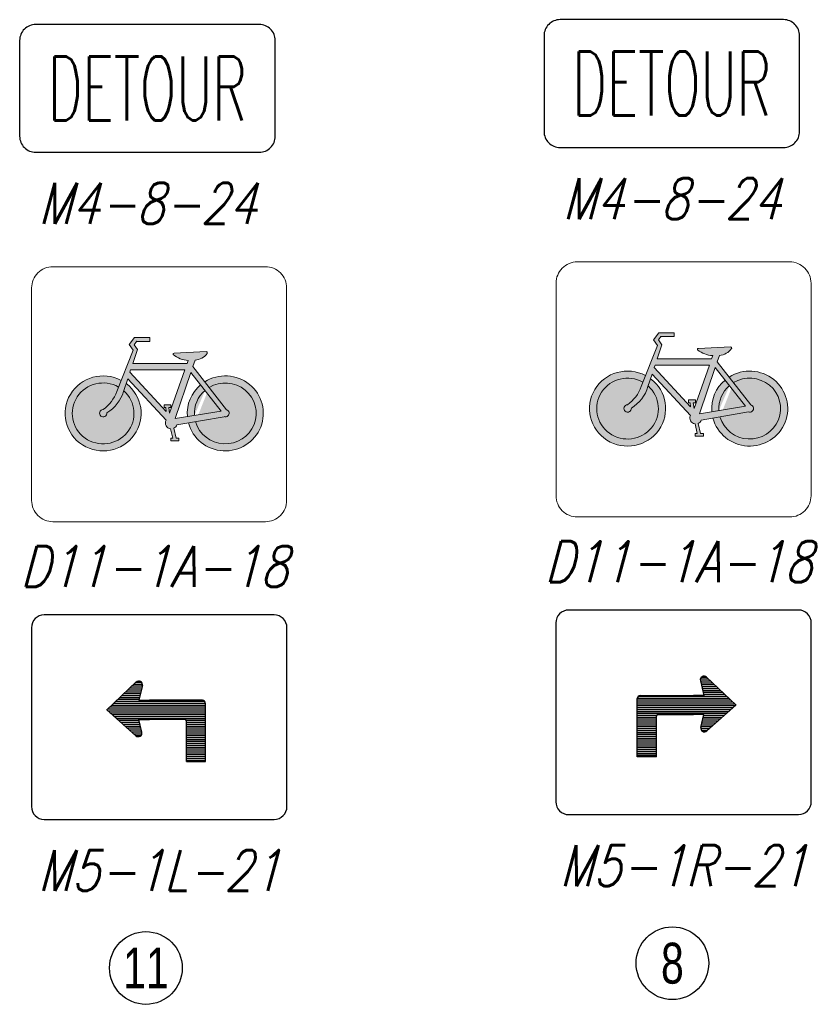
# Model space of a CAD drawing. Header units: feet. Extents: x 1267057 to 1687180, y 137439 to 673336.
# Tile 88 of 159: x 1480105 to 1490996, y 212411 to 225955. Entities that reach past the tile are written whole.
import ezdxf
from ezdxf.enums import TextEntityAlignment as Align

# ---------------------------------------------------------------- set-up
doc = ezdxf.new("R2010")
doc.units = ezdxf.units.FT
doc.header["$MEASUREMENT"] = 0
for name, color, linetype in [('SHEET', 4, 'Continuous'), ('SIGN', 9, 'Continuous'), ('SN_P_Signs', 120, 'Continuous')]:
    doc.layers.add(name, color=color, linetype=linetype)
doc.styles.add('CODE', font='SIMPLEX', dxfattribs={"width": 0.8, "oblique": 15, "height": 0.16})
doc.styles.add('SIGN', font='SIMPLEX', dxfattribs={"width": 0.7})
doc.styles.get("Standard").update_dxf_attribs({"font": 'font31.shx'})

# ---------------------------------------------------------------- blocks, each defined once
blk = doc.blocks.new('*X19')
at = {"color": 0}
for p, q in [((2.7703, 2.5875), (2.8569, 2.5875)), ((2.7835, 2.6), (2.8599, 2.6)), ((2.7968, 2.6125), (2.8629, 2.6125)), ((2.81, 2.625), (2.8639, 2.625)), ((2.8232, 2.6375), (2.8575, 2.6375)), ((2.7041, 2.525), (2.8419, 2.525)), ((2.7173, 2.5375), (2.8449, 2.5375)), ((2.7306, 2.55), (2.8479, 2.55)), ((2.7438, 2.5625), (2.8509, 2.5625)), ((2.757, 2.575), (2.8539, 2.575)), ((2.6379, 2.4625), (3.2771, 2.4625)), ((2.6511, 2.475), (3.2771, 2.475)), ((2.6644, 2.4875), (3.2771, 2.4875)), ((2.6776, 2.5), (3.277, 2.5)), ((2.6908, 2.5125), (3.2712, 2.5125)), ((2.6371, 2.45), (3.2771, 2.45)), ((2.6512, 2.4375), (3.2771, 2.4375)), ((2.6653, 2.425), (3.2771, 2.425)), ((2.6794, 2.4125), (3.2771, 2.4125)), ((2.6935, 2.4), (3.2771, 2.4)), ((2.7076, 2.3875), (2.8417, 2.3875)), ((3.1505, 2.3875), (3.2771, 2.3875)), ((2.7217, 2.375), (2.8447, 2.375)), ((2.7358, 2.3625), (2.8478, 2.3625)), ((2.7499, 2.35), (2.8508, 2.35)), ((2.764, 2.3375), (2.8539, 2.3375)), ((2.7781, 2.325), (2.8569, 2.325)), ((3.1515, 2.375), (3.2771, 2.375)), ((3.1515, 2.3625), (3.2771, 2.3625)), ((3.1515, 2.35), (3.2771, 2.35)), ((3.1515, 2.3375), (3.2771, 2.3375)), ((3.1515, 2.325), (3.2771, 2.325)), ((2.7922, 2.3125), (2.8599, 2.3125)), ((2.8063, 2.3), (2.8609, 2.3)), ((2.8204, 2.2875), (2.8545, 2.2875)), ((3.1515, 2.3125), (3.2771, 2.3125)), ((3.1515, 2.3), (3.2771, 2.3)), ((3.1515, 2.2875), (3.2771, 2.2875)), ((3.1515, 2.275), (3.2771, 2.275)), ((3.1515, 2.2625), (3.2771, 2.2625)), ((3.1515, 2.25), (3.2771, 2.25)), ((3.1515, 2.2375), (3.2771, 2.2375)), ((3.1515, 2.225), (3.2771, 2.225)), ((3.1515, 2.2125), (3.2771, 2.2125)), ((3.1515, 2.2), (3.2771, 2.2)), ((3.1515, 2.1875), (3.2771, 2.1875)), ((3.1515, 2.175), (3.2771, 2.175)), ((3.1515, 2.1625), (3.2771, 2.1625)), ((3.1515, 2.15), (3.2771, 2.15)), ((3.1515, 2.1375), (3.2771, 2.1375)), ((3.1515, 2.125), (3.2771, 2.125))]:
    blk.add_line(p, q, dxfattribs=at)
blk = doc.blocks.new('D11-1a')
at = {"layer": 'SN_P_Signs', "linetype": 'Continuous', "lineweight": 0}
h = blk.add_hatch(color=7, dxfattribs=at)
edge = h.paths.add_edge_path()
edge.add_line((-0.1041, 0.3853), (-0.0971, 0.4065))
edge.add_line((-0.0971, 0.4065), (-0.0925, 0.4203))
edge.add_line((-0.0925, 0.4203), (0.0203, 0.2983))
edge.add_ellipse((0.0358, 0.2906), major_axis=(0.0174, 0), ratio=0.985514, start_angle=153.3369, end_angle=263.2092)
edge.add_line((0.0337, 0.2736), (0.0402, 0.2458))
edge.add_line((0.0402, 0.2458), (0.034, 0.2458))
edge.add_line((0.034, 0.2458), (0.034, 0.2375))
edge.add_line((0.034, 0.2375), (0.0582, 0.2375))
edge.add_line((0.0582, 0.2375), (0.0582, 0.2458))
edge.add_line((0.0582, 0.2458), (0.0501, 0.2458))
edge.add_line((0.0501, 0.2458), (0.0432, 0.2751))
edge.add_ellipse((0.0358, 0.2906), major_axis=(0.0174, 0), ratio=0.985514, start_angle=295.397, end_angle=340.0416)
edge.add_line((0.0521, 0.2848), (0.0862, 0.2907))
edge.add_line((0.0862, 0.2907), (0.1071, 0.2943))
edge.add_line((0.1071, 0.2943), (0.1911, 0.3089))
edge.add_ellipse((0.1949, 0.3191), major_axis=(0.0109, 0), ratio=0.985514, start_angle=249.8434, end_angle=432.4535)
edge.add_line((0.1982, 0.3293), (0.1471, 0.395))
edge.add_line((0.1471, 0.395), (0.1342, 0.4115))
edge.add_line((0.1342, 0.4115), (0.0992, 0.4564))
edge.add_line((0.0992, 0.4564), (0.1056, 0.4751))
edge.add_ellipse((0.1018, 0.5224), major_axis=(0.0482, 0), ratio=0.985514, start_angle=274.5905, end_angle=324.9055)
edge.add_ellipse((0.1374, 0.4965), major_axis=(-0.00406, 0), ratio=0.985514, start_angle=158.9368, end_angle=258.4782)
edge.add_line((0.1383, 0.5005), (0.0437, 0.4955))
edge.add_ellipse((0.0435, 0.493), major_axis=(-0.00254, 0), ratio=0.985514, start_angle=265.7718, end_angle=393.9261)
edge.add_ellipse((0.0906, 0.5502), major_axis=(0.0772, 0), ratio=0.985514, start_angle=230.3956, end_angle=266.2794)
edge.add_line((0.0856, 0.4743), (0.0824, 0.4652))
edge.add_line((0.0824, 0.4652), (-0.0776, 0.4652))
edge.add_line((-0.0776, 0.4652), (-0.064, 0.5061))
edge.add_line((-0.064, 0.5061), (-0.0739, 0.5206))
edge.add_line((-0.0739, 0.5206), (-0.0666, 0.5302))
edge.add_line((-0.0666, 0.5302), (-0.0272, 0.5302))
edge.add_line((-0.0272, 0.5302), (-0.0272, 0.5417))
edge.add_line((-0.0272, 0.5417), (-0.0724, 0.5417))
edge.add_line((-0.0724, 0.5417), (-0.0882, 0.521))
edge.add_line((-0.0882, 0.521), (-0.0767, 0.5043))
edge.add_line((-0.0767, 0.5043), (-0.1117, 0.4157))
edge.add_line((-0.1117, 0.4157), (-0.1194, 0.3962))
edge.add_line((-0.1194, 0.3962), (-0.1246, 0.3832))
edge.add_ellipse((-0.2318, 0.4205), major_axis=(0.1137, 0), ratio=0.985514, start_angle=306.0225, end_angle=340.5931, ccw=False)
edge.add_ellipse((-0.1644, 0.3191), major_axis=(0.0109, 0), ratio=0.985514, start_angle=92.8596, end_angle=366.1502)
edge.add_ellipse((-0.2136, 0.4152), major_axis=(0.1136, 0), ratio=0.985514, start_angle=301.9717, end_angle=343.4241)
edge.add_line((-0.1048, 0.3832), (-0.1041, 0.3853))
h.paths.add_polyline_path([(0.0307, 0.3188), (0.0285, 0.3355), (0.0347, 0.3355), (0.0347, 0.3439), (0.0149, 0.3439), (0.0149, 0.3355), (0.0192, 0.3355), (0.0207, 0.3239), (-0.0861, 0.4395), (-0.0838, 0.4465), (0.0758, 0.4465)], flags=16)
h.paths.add_polyline_path([(0.0471, 0.3036), (0.0934, 0.4393), (0.122, 0.4027), (0.1349, 0.3861), (0.1822, 0.3253), (0.1039, 0.3128), (0.083, 0.3094)], flags=16)
h = blk.add_hatch(color=7, dxfattribs=at)
edge = h.paths.add_edge_path()
edge.add_line((-0.0971, 0.4065), (-0.1041, 0.3853))
edge.add_ellipse((-0.1648, 0.3186), major_axis=(0.0908, 0), ratio=0.985514, start_angle=-299.9365, end_angle=48.1175, ccw=False)
edge.add_line((-0.1194, 0.3962), (-0.1117, 0.4157))
edge.add_ellipse((-0.1648, 0.3186), major_axis=(0.1119, 0), ratio=0.985514, start_angle=61.7062, end_angle=412.791)
h = blk.add_hatch(color=7, dxfattribs=at)
edge = h.paths.add_edge_path()
edge.add_line((0.1342, 0.4115), (0.1471, 0.395))
edge.add_ellipse((0.1945, 0.3186), major_axis=(0.0908, 0), ratio=0.985514, start_angle=-164.2484, end_angle=121.4868, ccw=False)
edge.add_line((0.1071, 0.2943), (0.0862, 0.2907))
edge.add_ellipse((0.1945, 0.3186), major_axis=(0.1119, 0), ratio=0.985514, start_angle=194.6665, end_angle=482.6247)
h = blk.add_hatch(color=7, dxfattribs=at)
edge = h.paths.add_edge_path()
edge.add_line((0.1349, 0.3861), (0.122, 0.4027))
edge.add_ellipse((0.1945, 0.3186), major_axis=(0.1119, 0), ratio=0.985514, start_angle=130.3713, end_angle=184.7981)
edge.add_line((0.083, 0.3094), (0.1039, 0.3128))
edge.add_ellipse((0.1945, 0.3186), major_axis=(0.0908, 0), ratio=0.985514, start_angle=131.0376, end_angle=183.761, ccw=False)
at = {"layer": 'SN_P_Signs', "color": 7, "linetype": 'Continuous', "lineweight": 0}
for p, q in [((-0.0724, 0.5417), (-0.0882, 0.521)), ((-0.0666, 0.5302), (-0.0739, 0.5206)), ((-0.0724, 0.5417), (-0.0272, 0.5417)), ((-0.0272, 0.5302), (-0.0666, 0.5302)), ((-0.0272, 0.5417), (-0.0272, 0.5302)), ((-0.0767, 0.5043), (-0.1246, 0.3832)), ((-0.0882, 0.521), (-0.0767, 0.5043)), ((-0.064, 0.5061), (-0.0776, 0.4652)), ((-0.0739, 0.5206), (-0.064, 0.5061)), ((0.0437, 0.4955), (0.1383, 0.5005)), ((-0.0776, 0.4652), (0.0824, 0.4652)), ((0.0856, 0.4743), (0.0824, 0.4652)), ((0.1056, 0.4751), (0.0992, 0.4564)), ((-0.0838, 0.4465), (-0.0861, 0.4395)), ((-0.0861, 0.4395), (0.0207, 0.3239)), ((-0.0838, 0.4465), (0.0758, 0.4465)), ((0.0758, 0.4465), (0.0307, 0.3188)), ((0.0934, 0.4393), (0.0471, 0.3036)), ((0.0934, 0.4393), (0.1822, 0.3253)), ((0.0992, 0.4564), (0.1982, 0.3293)), ((-0.0925, 0.4203), (-0.1048, 0.3832)), ((-0.0925, 0.4203), (0.0203, 0.2983)), ((0.0149, 0.3439), (0.0347, 0.3439)), ((0.0149, 0.3439), (0.0149, 0.3355)), ((0.0149, 0.3355), (0.0192, 0.3355)), ((0.0192, 0.3355), (0.0207, 0.3239)), ((0.0285, 0.3355), (0.0307, 0.3188)), ((0.0285, 0.3355), (0.0347, 0.3355)), ((0.0347, 0.3439), (0.0347, 0.3355)), ((0.1822, 0.3253), (0.0471, 0.3036)), ((0.1911, 0.3089), (0.0521, 0.2848)), ((0.0402, 0.2458), (0.0337, 0.2736)), ((0.0501, 0.2458), (0.0432, 0.2751)), ((0.034, 0.2375), (0.034, 0.2458)), ((0.034, 0.2458), (0.0402, 0.2458)), ((0.034, 0.2375), (0.0582, 0.2375)), ((0.0501, 0.2458), (0.0582, 0.2458)), ((0.0582, 0.2375), (0.0582, 0.2458))]:
    blk.add_line(p, q, dxfattribs=at)
at = {"layer": 'SN_P_Signs', "color": 7, "linetype": 'Continuous', "lineweight": 13, "flags": 128}
blk.add_lwpolyline([(0.3125, 0.75), (-0.3125, 0.75, 0.414214), (-0.375, 0.6875), (-0.375, 0.0625, 0.414214), (-0.3125, 0), (0.3125, 0, 0.414214), (0.375, 0.0625), (0.375, 0.6875, 0.414214), (0.3125, 0.75)], format="xyb", close=True, dxfattribs=at)
at = {"layer": 'SN_P_Signs', "color": 7, "linetype": 'Continuous', "lineweight": 0}
for centre, major_axis, start_param, end_param in [((0.0435, 0.493), (-0.00254, 0), 4.638592, 6.875307), ((0.1018, 0.5224), (0.0482, 0), 4.792509, 5.670671), ((-0.1648, 0.3186), (0.1119, 0), 1.076976, 7.204563), ((0.1945, 0.3186), (0.1119, 0), 3.397571, 8.423389), ((-0.1648, 0.3186), (0.0908, 0), 1.048306, 7.122994), ((0.1945, 0.3186), (0.0908, 0), 3.41651, 8.40353), ((0.1945, 0.3186), (0.1119, 0), 2.275408, 3.225335), ((0.1945, 0.3186), (0.0908, 0), 2.287038, 3.207235), ((-0.1644, 0.3191), (0.0109, 0), 1.620706, 6.390526), ((0.1949, 0.3191), (0.0109, 0), 4.360591, 7.547737), ((0.0358, 0.2906), (0.0174, 0), 2.676233, 4.593866), ((0.0358, 0.2906), (0.0174, 0), 5.15565, 5.934845)]:
    blk.add_ellipse(centre, major_axis=major_axis, ratio=0.985514, start_param=start_param, end_param=end_param, dxfattribs=at)
at = {"layer": 'SN_P_Signs', "color": 7, "linetype": 'Continuous', "lineweight": 0, "extrusion": (0, 0, -1)}
for centre, major_axis, start_param, end_param in [((0.1374, 0.4965), (0.00406, 0), 4.913482, 6.650807), ((0.0906, 0.5502), (-0.0772, 0), 4.777325, 5.403617), ((-0.2318, 0.4205), (0.1137, 0), 0.338714, 0.942085), ((-0.2136, 0.4152), (0.1136, 0), 0.289304, 1.012786)]:
    blk.add_ellipse(centre, major_axis=major_axis, ratio=0.985514, start_param=start_param, end_param=end_param, dxfattribs=at)
at = {"layer": 'SN_P_Signs', "color": 7, "linetype": 'Continuous', "lineweight": 0}
blk.add_point((-0.0666, 0.5302), dxfattribs=at)

msp = doc.modelspace()

# ---------------------------------------------------------------- linework, layer by layer
at = {"layer": 'SHEET'}
for centre in [(1489085, 212977), (1481842, 212911)]:
    msp.add_circle(centre, 500, dxfattribs=at)
at = {"layer": 'SIGN'}
for p, q in [((1481301, 216458), (1481710, 216845)), ((1489470, 216863), (1489519, 216659)), ((1489962, 216524), (1489553, 216911)), ((1481793, 216797), (1481744, 216593)), ((1481744, 216593), (1481828, 216593)), ((1481828, 216593), (1481889, 216593)), ((1482619, 216593), (1481889, 216593)), ((1488602, 215815), (1488602, 216617)), ((1488644, 216659), (1489374, 216659)), ((1489435, 216659), (1489374, 216659)), ((1489519, 216659), (1489435, 216659)), ((1481304, 216461), (1481705, 216106)), ((1482661, 215749), (1482661, 216551)), ((1489959, 216527), (1489558, 216172)), ((1481744, 216330), (1481824, 216330)), ((1481787, 216155), (1481744, 216330)), ((1481824, 216330), (1481889, 216330)), ((1482377, 216330), (1481889, 216330)), ((1482398, 215749), (1482398, 216309)), ((1488866, 215815), (1488866, 216375)), ((1488887, 216396), (1489374, 216396)), ((1489439, 216396), (1489374, 216396)), ((1489519, 216396), (1489439, 216396)), ((1489476, 216221), (1489519, 216396)), ((1482398, 215749), (1482661, 215749)), ((1488866, 215815), (1488602, 215815))]:
    msp.add_line(p, q, dxfattribs=at)
for points in [[(1490835, 224417), (1490835, 225735, 0.414214), (1490615, 225955), (1487539, 225955, 0.414214), (1487319, 225735), (1487319, 224417, 0.414214), (1487539, 224197), (1490615, 224197, 0.414214)], [(1483621, 224351), (1483621, 225669, 0.414214), (1483401, 225889), (1480325, 225889, 0.414214), (1480105, 225669), (1480105, 224351, 0.414214), (1480325, 224131), (1483401, 224131, 0.414214)], [(1490996, 215197), (1490996, 217658, 0.414214), (1490821, 217834), (1487657, 217834, 0.414214), (1487481, 217658), (1487481, 215197, 0.414214), (1487657, 215021), (1490821, 215021, 0.414214)], [(1483782, 215131), (1483782, 217592, 0.414214), (1483606, 217768), (1480442, 217768, 0.414214), (1480267, 217592), (1480267, 215131, 0.414214), (1480442, 214955), (1483606, 214955, 0.414214)]]:
    msp.add_lwpolyline(points, format="xyb", close=True, dxfattribs=at)
for centre, radius, start, end in [((1481744, 216808), 50, 346.5307, 133.355), ((1489519, 216874), 50, 46.645, 193.4693), ((1482619, 216551), 42, 0, 90), ((1488644, 216617), 42, 90, 180), ((1482377, 216309), 21, 0, 90), ((1488887, 216375), 21, 90, 180), ((1481738, 216143), 50, 228.4368, 13.6572), ((1489525, 216209), 50, 166.3428, 311.5632)]:
    msp.add_arc(centre, radius, start, end, dxfattribs=at)

# ---------------------------------------------------------------- block references
at = {"xscale": 4677.63597858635, "yscale": 4677.63597858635, "zscale": 4677.63597858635}
for p in [(1482024, 219049), (1489239, 219115)]:
    msp.add_blockref('D11-1a', p, dxfattribs=at)
at = {"layer": 'SIGN', "yscale": 2100, "zscale": 2100}
for p, xscale in [((1475779, 211304), 2100), ((1495484, 211370), -2100)]:
    msp.add_blockref('*X19', p, dxfattribs=dict(at, xscale=xscale))

# ---------------------------------------------------------------- texts
at = {"layer": 'SHEET', "width": 0.75}
for s, height, p in [('11', 562.5, (1481842, 212911)), ('8', 562, (1489085, 212977))]:
    msp.add_text(s, height=height, dxfattribs=at).set_placement(p, align=Align.MIDDLE_CENTER)
at = {"layer": 'SIGN', "style": 'SIGN', "width": 0.6}
for p in [(1489077, 224636), (1481863, 224570)]:
    msp.add_text('DETOUR', height=878.9, dxfattribs=at).set_placement(p, align=Align.CENTER)
at = {"layer": 'SIGN', "style": 'CODE', "oblique": 15, "width": 0.8}
for tag, text, p in [('M4-8-24', 'OM-23-24', (1481863, 223428)), ('M4-8-24', 'OM-23-24', (1489077, 223494)), ('D11-1A-18', 'M-1-5', (1489169, 218499)), ('D11-1A-18', 'M-1-5', (1481955, 218434)), ('M5-1R-21', 'OC-29-30', (1489239, 214318)), ('M5-1L-21', 'OC-29-30', (1482024, 214252))]:
    msp.add_attdef(tag, text=text, height=562.5, dxfattribs=at).set_placement(p, align=Align.MIDDLE)

doc.saveas('drawing.dxf')
